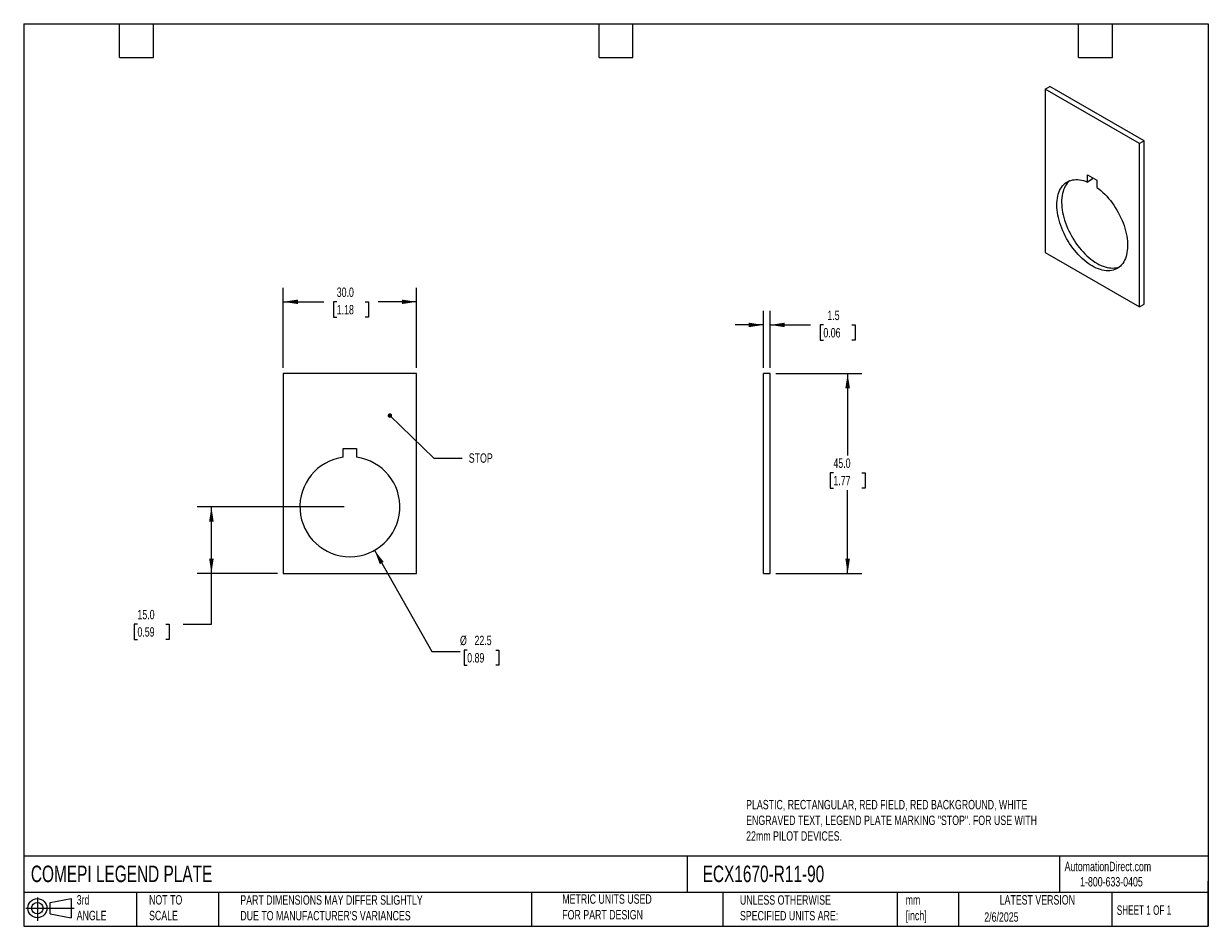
# Model space of a CAD drawing. Header units: millimetres. Extents: x 6 to 273, y 6 to 210.
import ezdxf

# ---------------------------------------------------------------- set-up
doc = ezdxf.new("R2010")
doc.units = ezdxf.units.MM
doc.linetypes.add('SLD-Solid', pattern=[0])
doc.layers.add('DIMENSIONS', color=140, linetype='SLD-Solid', lineweight=25)
doc.layers.add('TEXT', color=140, linetype='SLD-Solid', lineweight=25)
doc.layers.add('SLD-DEFPOINTS', color=7, linetype='Continuous')
doc.styles.add('SLDTEXTSTYLE0', font='TXT', dxfattribs={"width": 0.7})
doc.styles.add('SLDTEXTSTYLE1', font='TXT', dxfattribs={"width": 0.65})
doc.dimstyles.new('SLDDIMSTYLE0', dxfattribs={"dimtxt": 2.158008, "dimasz": 3.302, "dimexe": 0, "dimexo": 0.0625, "dimgap": 0.539502, "dimtad": 0, "dimtih": 1, "dimtoh": 1, "dimrnd": 1e-09, "dimzin": 4, "dimdsep": 46, "dimtxsty": 'SLDTEXTSTYLE0', "dimsah": 1, "dimcen": 0.09, "dimadec": 0, "dimazin": 1, "dimtfac": 1, "dimtofl": 0, "dimtmove": 0, "dimatfit": 3, "dimfxl": 0, "dimfrac": 2, "dimtolj": 1, "dimtzin": 12, "dimarcsym": 0})
doc.dimstyles.new('SLDDIMSTYLE1', dxfattribs={"dimtxt": 2.158008, "dimasz": 3.302, "dimexe": 0, "dimexo": 0.0625, "dimgap": 0.539502, "dimtad": 0, "dimtih": 1, "dimtoh": 1, "dimrnd": 1e-09, "dimzin": 12, "dimdsep": 46, "dimtxsty": 'SLDTEXTSTYLE0', "dimsah": 1, "dimcen": 0, "dimadec": 0, "dimazin": 3, "dimtfac": 1, "dimtofl": 0, "dimtmove": 0, "dimatfit": 3, "dimfxl": 0, "dimfrac": 2, "dimtolj": 1, "dimtzin": 12, "dimarcsym": 0})
doc.dimstyles.new('SLDDIMSTYLE2', dxfattribs={"dimtxt": 0.18, "dimasz": 1.016, "dimexe": 0, "dimexo": 0.0625, "dimgap": 0, "dimtad": 0, "dimtih": 1, "dimtoh": 1, "dimdec": 0, "dimrnd": 1e-09, "dimzin": 0, "dimdsep": 46, "dimtxsty": 'Standard', "dimblk1": 'DOT', "dimblk2": 'DOT', "dimsah": 1, "dimcen": 0.09, "dimadec": 0, "dimazin": 0, "dimtfac": 1.016, "dimtdec": 0, "dimtofl": 0, "dimtmove": 0, "dimatfit": 3, "dimldrblk": 'DOT', "dimfxl": 0, "dimfrac": 2, "dimtolj": 1, "dimtzin": 0, "dimarcsym": 0})
doc.dimstyles.new('SLDDIMSTYLE3', dxfattribs={"dimtxt": 2.158008, "dimasz": 3.302, "dimexe": 0, "dimexo": 0.0625, "dimgap": 0.539502, "dimtad": 0, "dimtih": 1, "dimtoh": 1, "dimrnd": 1e-09, "dimzin": 12, "dimdsep": 46, "dimtxsty": 'SLDTEXTSTYLE0', "dimsah": 1, "dimcen": 0.09, "dimadec": 0, "dimazin": 3, "dimtfac": 1, "dimtmove": 0, "dimatfit": 0, "dimfxl": 0, "dimfrac": 2, "dimtolj": 1, "dimtzin": 12, "dimarcsym": 0})

# ---------------------------------------------------------------- blocks, each defined once
blk = doc.blocks.new('Block11')
at = {"color": 7, "linetype": 'SLD-Solid', "lineweight": 18}
for p, q in [((0, 2.88), (10.87, 2.88)), ((2.59, 5.31), (2.59, 0)), ((5.48, 4.17), (10.18, 5.03)), ((5.48, 1.6), (5.48, 4.17)), ((10.18, 5.03), (10.18, 0.73)), ((5.48, 1.6), (10.18, 0.73))]:
    blk.add_line(p, q, dxfattribs=at)
for radius in [2.15, 1.29]:
    blk.add_circle((2.59, 2.88), radius, dxfattribs=at)
blk = doc.blocks.new('Block12')
at = {"layer": 'SLD-DEFPOINTS'}
blk.add_blockref('Block11', (0, 0), dxfattribs=at)
blk = doc.blocks.new('_D')
at = {"layer": 'DIMENSIONS'}
for p, q in [((64.79, 132.05), (64.79, 150.11)), ((94.79, 132.05), (94.79, 150.11)), ((64.79, 146.94), (73.9, 146.94)), ((76.83, 146.94), (76.1, 146.94)), ((76.1, 146.94), (76.1, 143.51)), ((83.24, 146.94), (83.96, 146.94)), ((83.96, 146.94), (83.96, 143.51)), ((94.79, 146.94), (86.16, 146.94)), ((76.1, 143.51), (76.83, 143.51)), ((83.96, 143.51), (83.24, 143.51))]:
    blk.add_line(p, q, dxfattribs=at)
for points in [[(64.79, 146.94), (68.09, 146.43), (68.09, 147.44)], [(94.79, 146.94), (91.49, 147.44), (91.49, 146.43)]]:
    blk.add_solid(points, dxfattribs=at)
at = {"layer": 'DIMENSIONS', "char_height": 2.117, "attachment_point": 1, "style": 'SLDTEXTSTYLE0'}
for s, insert in [('30.0', (76.83, 150.15)), ('1.18', (76.83, 146.23))]:
    blk.add_mtext(s, dxfattribs=dict(at, insert=insert))
blk = doc.blocks.new('_D_1')
at = {"layer": 'DIMENSIONS'}
for p, q in [((85.34, 91), (98.23, 68.25)), ((98.23, 68.25), (104.58, 68.25)), ((106.21, 68.55), (105.48, 68.55)), ((105.48, 68.55), (105.48, 65.12)), ((112.62, 68.55), (113.34, 68.55)), ((113.34, 68.55), (113.34, 65.12)), ((105.48, 65.12), (106.21, 65.12)), ((113.34, 65.12), (112.62, 65.12))]:
    blk.add_line(p, q, dxfattribs=at)
blk.add_solid([(85.34, 91), (86.52, 87.87), (87.41, 88.37)], dxfattribs=at)
at = {"layer": 'DIMENSIONS', "char_height": 2.117, "attachment_point": 1, "style": 'SLDTEXTSTYLE0'}
for s, insert in [('%%c', (104.58, 71.77)), ('22.5', (107.84, 71.77)), ('0.89', (106.21, 67.85))]:
    blk.add_mtext(s, dxfattribs=dict(at, insert=insert))
blk = doc.blocks.new('_D_2')
at = {"layer": 'DIMENSIONS'}
for p, q in [((78.52, 100.78), (45.43, 100.78)), ((48.61, 85.78), (48.61, 100.78)), ((63.52, 85.78), (45.43, 85.78)), ((48.61, 74.38), (48.61, 85.78)), ((31.96, 74.38), (31.23, 74.38)), ((31.23, 74.38), (31.23, 70.95)), ((38.37, 74.38), (39.09, 74.38)), ((39.09, 74.38), (39.09, 70.95)), ((42.26, 74.38), (48.61, 74.38)), ((31.23, 70.95), (31.96, 70.95)), ((39.09, 70.95), (38.37, 70.95))]:
    blk.add_line(p, q, dxfattribs=at)
for points in [[(48.61, 100.78), (48.1, 97.48), (49.12, 97.48)], [(48.61, 85.78), (49.12, 89.09), (48.1, 89.09)]]:
    blk.add_solid(points, dxfattribs=at)
at = {"layer": 'DIMENSIONS', "char_height": 2.117, "attachment_point": 1, "style": 'SLDTEXTSTYLE0'}
for s, insert in [('15.0', (31.96, 77.59)), ('0.59', (31.96, 73.68))]:
    blk.add_mtext(s, dxfattribs=dict(at, insert=insert))
blk = doc.blocks.new('_Dot')
at = {"color": 0, "linetype": 'ByBlock', "lineweight": -2}
blk.add_line((-0.5, 0), (-1, 0), dxfattribs=at)
at = {"color": 0, "linetype": 'ByBlock', "const_width": 0.5}
blk.add_lwpolyline([(-0.25, 0, 1), (0.25, 0, 1)], format="xyb", close=True, dxfattribs=at)
blk = doc.blocks.new('_D_3')
at = {"layer": 'DIMENSIONS'}
for p, q in [((172.88, 132.05), (172.88, 144.91)), ((174.38, 132.05), (174.38, 144.91)), ((172.88, 141.73), (166.53, 141.73)), ((174.38, 141.73), (183.46, 141.73)), ((186.39, 141.73), (185.66, 141.73)), ((185.66, 141.73), (185.66, 138.3)), ((192.8, 141.73), (193.52, 141.73)), ((193.52, 141.73), (193.52, 138.3)), ((185.66, 138.3), (186.39, 138.3)), ((193.52, 138.3), (192.8, 138.3))]:
    blk.add_line(p, q, dxfattribs=at)
for points in [[(172.88, 141.73), (169.58, 142.24), (169.58, 141.23)], [(174.38, 141.73), (177.68, 141.23), (177.68, 142.24)]]:
    blk.add_solid(points, dxfattribs=at)
at = {"layer": 'DIMENSIONS', "char_height": 2.117, "attachment_point": 1, "style": 'SLDTEXTSTYLE0'}
for s, insert in [('1.5', (187.28, 144.94)), ('0.06', (186.39, 141.03))]:
    blk.add_mtext(s, dxfattribs=dict(at, insert=insert))
blk = doc.blocks.new('_D_4')
at = {"layer": 'DIMENSIONS'}
for p, q in [((175.65, 130.78), (195.03, 130.78)), ((191.85, 130.78), (191.85, 112.37)), ((188.65, 108.45), (187.92, 108.45)), ((187.92, 108.45), (187.92, 105.02)), ((195.06, 108.45), (195.78, 108.45)), ((195.78, 108.45), (195.78, 105.02)), ((187.92, 105.02), (188.65, 105.02)), ((191.85, 85.78), (191.85, 104.54)), ((195.78, 105.02), (195.06, 105.02)), ((175.65, 85.78), (195.03, 85.78))]:
    blk.add_line(p, q, dxfattribs=at)
for points in [[(191.85, 130.78), (191.34, 127.48), (192.36, 127.48)], [(191.85, 85.78), (192.36, 89.09), (191.34, 89.09)]]:
    blk.add_solid(points, dxfattribs=at)
at = {"layer": 'DIMENSIONS', "char_height": 2.117, "attachment_point": 1, "style": 'SLDTEXTSTYLE0'}
for s, insert in [('45.0', (188.65, 111.67)), ('1.77', (188.65, 107.75))]:
    blk.add_mtext(s, dxfattribs=dict(at, insert=insert))

msp = doc.modelspace()

# ---------------------------------------------------------------- linework, layer by layer
for p, q in [((236.313, 194.813), (237.374, 195.425)), ((236.313, 194.813), (236.313, 158.069)), ((257.526, 182.567), (236.313, 194.813)), ((258.587, 183.179), (237.374, 195.425)), ((258.587, 183.179), (257.526, 182.567)), ((257.526, 145.823), (257.526, 182.567)), ((258.587, 146.435), (258.587, 183.179)), ((245.859, 173.91), (245.859, 175.543)), ((245.859, 175.543), (247.98, 174.319)), ((246.92, 174.523), (245.859, 173.91)), ((246.92, 174.931), (246.92, 174.523)), ((247.98, 174.319), (247.98, 172.686)), ((236.313, 158.069), (257.526, 145.823)), ((257.526, 145.823), (258.587, 146.435)), ((64.79, 130.784), (64.79, 85.784)), ((94.79, 130.784), (64.79, 130.784)), ((94.79, 85.784), (94.79, 130.784)), ((172.881, 85.784), (172.881, 130.784)), ((174.381, 130.784), (172.881, 130.784)), ((174.381, 85.784), (174.381, 130.784)), ((78.29, 111.933), (78.29, 113.933)), ((78.29, 113.933), (81.29, 113.933)), ((81.29, 113.933), (81.29, 111.933)), ((64.79, 85.784), (94.79, 85.784)), ((172.881, 85.784), (174.381, 85.784))]:
    msp.add_line(p, q)
at = {"flags": 128}
for points in [[(247.98, 172.686), (248.434, 172.337), (248.883, 171.962), (249.326, 171.561), (249.76, 171.135), (250.185, 170.686), (250.599, 170.215), (251, 169.724), (251.388, 169.214), (251.761, 168.688), (252.118, 168.146), (252.457, 167.592), (252.778, 167.026), (253.08, 166.45), (253.36, 165.867), (253.619, 165.279), (253.856, 164.686), (254.07, 164.093), (254.259, 163.499), (254.424, 162.908), (254.564, 162.321), (254.679, 161.74), (254.767, 161.168), (254.829, 160.606), (254.865, 160.055), (254.874, 159.519), (254.857, 158.998), (254.813, 158.495), (254.742, 158.01), (254.646, 157.547), (254.523, 157.105), (254.376, 156.687), (254.203, 156.295), (254.006, 155.928), (253.785, 155.59), (253.541, 155.28), (253.275, 155), (252.988, 154.751), (252.68, 154.533), (252.353, 154.348), (252.008, 154.196), (251.646, 154.077), (251.269, 153.991), (250.876, 153.941), (250.471, 153.924), (250.053, 153.942), (249.625, 153.993), (249.188, 154.08), (248.744, 154.199), (248.293, 154.353), (247.838, 154.539), (247.379, 154.758), (246.92, 155.008), (246.46, 155.289), (246.001, 155.599), (245.546, 155.939), (245.095, 156.306), (244.651, 156.699), (244.214, 157.117), (243.786, 157.56), (243.368, 158.024), (242.963, 158.509), (242.571, 159.013), (242.193, 159.534), (241.831, 160.071), (241.486, 160.622), (241.159, 161.184), (240.851, 161.757), (240.564, 162.338), (240.298, 162.925), (240.054, 163.516), (239.834, 164.11), (239.636, 164.704), (239.464, 165.296), (239.316, 165.884), (239.193, 166.467), (239.097, 167.042), (239.026, 167.608), (238.982, 168.162), (238.965, 168.703), (238.974, 169.229), (239.01, 169.738), (239.072, 170.229), (239.16, 170.699), (239.275, 171.147), (239.415, 171.573), (239.58, 171.973), (239.77, 172.348), (239.983, 172.695), (240.22, 173.014), (240.479, 173.304), (240.76, 173.562), (241.061, 173.79), (241.382, 173.985), (241.721, 174.148), (242.078, 174.278), (242.451, 174.373), (242.839, 174.435), (243.241, 174.462), (243.654, 174.455), (244.079, 174.414), (244.514, 174.339), (244.956, 174.229), (245.405, 174.086), (245.859, 173.91)], [(241.85, 174.2), (241.82, 174.175), (241.54, 173.916), (241.28, 173.626), (241.044, 173.308), (240.83, 172.96), (240.641, 172.586), (240.476, 172.185), (240.336, 171.76), (240.221, 171.311), (240.133, 170.841), (240.071, 170.35), (240.035, 169.841), (240.026, 169.315), (240.043, 168.774), (240.087, 168.22), (240.158, 167.655), (240.254, 167.079), (240.376, 166.497), (240.524, 165.908), (240.697, 165.316), (240.894, 164.722), (241.115, 164.129), (241.359, 163.537), (241.625, 162.95), (241.912, 162.369), (242.22, 161.797), (242.546, 161.234), (242.891, 160.683), (243.253, 160.146), (243.631, 159.625), (244.024, 159.121), (244.429, 158.636), (244.847, 158.172), (245.275, 157.73), (245.712, 157.311), (246.156, 156.918), (246.607, 156.551), (247.062, 156.212), (247.52, 155.901), (247.98, 155.62), (248.44, 155.37), (248.899, 155.151), (249.354, 154.965), (249.804, 154.812), (250.249, 154.692), (250.686, 154.606), (251.114, 154.554), (251.531, 154.536), (251.937, 154.553), (252.329, 154.604), (252.707, 154.689), (253.049, 154.8)]]:
    msp.add_lwpolyline(points, dxfattribs=at)
msp.add_arc((79.79, 100.784), 11.25, 97.66226, 82.33774)
at = {"layer": 'TEXT'}
for p, q in [((6.35, 209.55), (273.05, 209.55)), ((6.35, 209.55), (6.35, 6.35)), ((27.94, 201.93), (27.94, 209.55)), ((35.56, 201.93), (35.56, 209.55)), ((135.89, 201.93), (135.89, 209.55)), ((143.51, 201.93), (143.51, 209.55)), ((243.84, 201.93), (243.84, 209.55)), ((251.46, 201.93), (251.46, 209.55)), ((273.05, 209.55), (273.05, 6.35)), ((27.94, 201.93), (35.56, 201.93)), ((135.89, 201.93), (143.51, 201.93)), ((243.84, 201.93), (251.46, 201.93)), ((273.05, 22.126), (6.35, 22.126)), ((155.759, 22.126), (155.759, 13.97)), ((239.575, 22.126), (239.575, 13.97)), ((273.05, 6.35), (273.05, 16.51)), ((273.05, 13.97), (6.35, 13.97)), ((31.75, 13.97), (31.75, 6.35)), ((50.212, 13.97), (50.212, 6.35)), ((120.646, 13.97), (120.646, 6.35)), ((163.78, 13.97), (163.78, 6.35)), ((203.024, 13.97), (203.024, 6.35)), ((216.812, 13.97), (216.812, 6.35)), ((251.349, 13.97), (251.349, 6.35)), ((6.35, 6.35), (273.05, 6.35))]:
    msp.add_line(p, q, dxfattribs=at)

# ---------------------------------------------------------------- block references
at = {"layer": 'SLD-DEFPOINTS'}
msp.add_blockref('Block12', (6.838, 7.554), dxfattribs=at)

# ---------------------------------------------------------------- texts
at = {"layer": 'TEXT'}
for s, insert, char_height, attachment_point, style in [('STOP', (109.254, 112.825), 2.1167, 2, 'SLDTEXTSTYLE0'), ('PLASTIC, RECTANGULAR, RED FIELD, RED BACKGROUND, WHITE ^JENGRAVED TEXT, LEGEND PLATE MARKING "STOP". FOR USE WITH ^J22mm PILOT DEVICES.', (169.001, 34.801), 2.116667, 1, 'SLDTEXTSTYLE0'), ('COMEPI LEGEND PLATE', (7.966, 20.011), 3.70417, 1, 'SLDTEXTSTYLE0'), ('ECX1670-R11-90', (159.208, 20.011), 3.70417, 1, 'SLDTEXTSTYLE0'), ('AutomationDirect.com', (240.695, 20.877), 2.11667, 1, 'SLDTEXTSTYLE0'), ('1-800-633-0405', (244.192, 17.437), 2.11667, 1, 'SLDTEXTSTYLE0'), ('3rd^JANGLE', (18.282, 13.367), 2.1167, 1, 'SLDTEXTSTYLE0'), ('NOT TO^JSCALE', (34.575, 13.367), 2.11667, 1, 'SLDTEXTSTYLE0'), ("PART DIMENSIONS MAY DIFFER SLIGHTLY ^JDUE TO MANUFACTURER'S VARIANCES", (55.119, 13.33), 2.11667, 1, 'SLDTEXTSTYLE0'), ('METRIC UNITS USED ^JFOR PART DESIGN', (127.604, 13.546), 2.11667, 1, 'SLDTEXTSTYLE0'), ('UNLESS OTHERWISE ^JSPECIFIED UNITS ARE:', (167.608, 13.331), 2.11667, 1, 'SLDTEXTSTYLE0'), ('LATEST VERSION', (234.552, 13.364), 2.11667, 2, 'SLDTEXTSTYLE0'), ('mm^J[inch]', (204.907, 13.357), 2.1167, 1, 'SLDTEXTSTYLE0'), ('SHEET 1 OF 1', (252.441, 11.051), 2.11667, 1, 'SLDTEXTSTYLE1'), ('2/6/2025', (222.613, 9.503), 2.1167, 1, 'SLDTEXTSTYLE0')]:
    msp.add_mtext(s, dxfattribs=dict(at, insert=insert, char_height=char_height, attachment_point=attachment_point, style=style))

# ---------------------------------------------------------------- dimensions: what is measured, and where the dimension line sits
at = {"layer": 'DIMENSIONS'}
for base, p1, p2, dimstyle, picture, middle in [((64.79, 146.935), (94.79, 130.784), (64.79, 130.784), 'SLDDIMSTYLE0', '_D', (80.033, 146.935)), ((172.881, 141.733), (174.381, 130.784), (172.881, 130.784), 'SLDDIMSTYLE3', '_D_3', (189.593, 141.733))]:
    dim = msp.add_linear_dim(base=base, p1=p1, p2=p2, dimstyle=dimstyle, dxfattribs=at)
    dim.commit()
    dim.dimension.update_dxf_attribs({"geometry": picture, "text_midpoint": middle, "dimtype": 160})
for base, p1, p2, picture, middle in [((191.852, 130.784), (174.381, 85.784), (174.381, 130.784), '_D_4', (191.852, 108.454)), ((48.61, 100.784), (64.79, 85.784), (79.79, 100.784), '_D_2', (48.61, 74.381))]:
    dim = msp.add_linear_dim(base=base, p1=p1, p2=p2, angle=90, dimstyle='SLDDIMSTYLE0', dxfattribs=at)
    dim.commit()
    dim.dimension.update_dxf_attribs({"geometry": picture, "text_midpoint": middle, "dimtype": 160})
dim = msp.add_diameter_dim_2p(p1=(74.243, 110.571), p2=(85.337, 90.996), dimstyle='SLDDIMSTYLE1', dxfattribs=at)
dim.commit()
dim.dimension.update_dxf_attribs({"geometry": '_D_1', "text_midpoint": (109.412, 68.25), "dimtype": 163})

# ---------------------------------------------------------------- leaders
at = {"layer": 'TEXT'}
msp.add_leader([(88.788, 121.326), (98.721, 111.773), (105.071, 111.773)], dimstyle='SLDDIMSTYLE2', dxfattribs=at)

doc.saveas('drawing.dxf')
